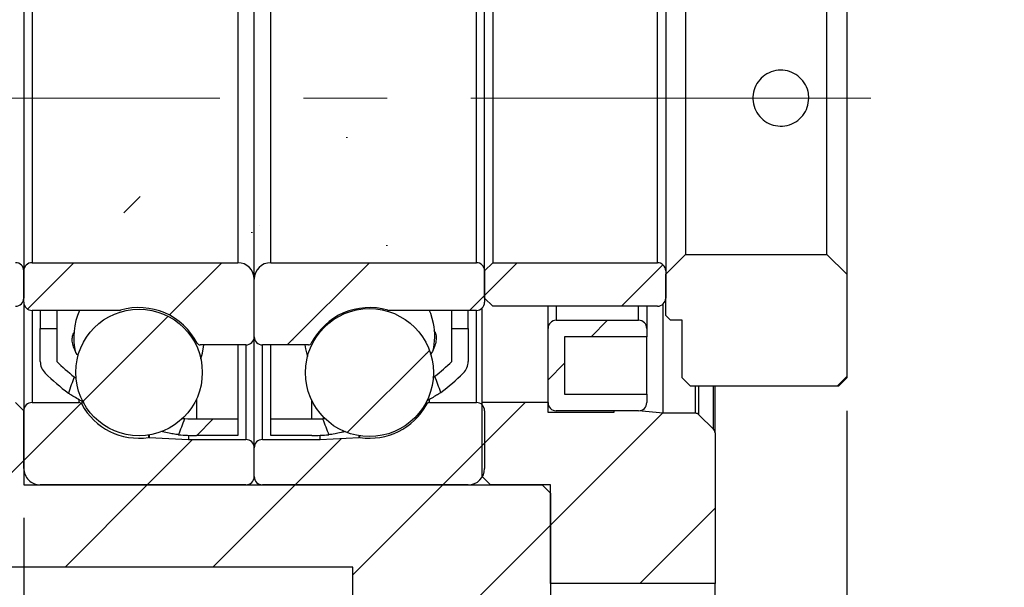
# Model space of a CAD drawing. Header units: millimetres. Extents: x 54 to 682, y 90 to 391.
# Tile 3 of 11: x 109 to 169, y 146 to 181. Entities that reach past the tile are written whole.
import ezdxf

# ---------------------------------------------------------------- set-up
doc = ezdxf.new("R2010")
doc.units = ezdxf.units.MM
doc.header["$LTSCALE"] = 2
doc.linetypes.add('CENTERX2', pattern=[20.319999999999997, 12.7, -2.54, 2.54, -2.54])
doc.layers.add('FORMAT', color=7, linetype='Continuous')
doc.styles.add('SLDTEXTSTYLE0', font='GOTHIC.TTF', dxfattribs={"width": 0.913})
doc.dimstyles.new('SLDDIMSTYLE1', dxfattribs={"dimtxt": 7, "dimasz": 5, "dimexe": 0, "dimexo": 0.0625, "dimgap": 1.75, "dimtad": 1, "dimrnd": 1e-09, "dimzin": 12, "dimdsep": 46, "dimtxsty": 'SLDTEXTSTYLE0', "dimsah": 1, "dimcen": 0.09, "dimadec": 0, "dimazin": 3, "dimtfac": 1, "dimtofl": 0, "dimtmove": 0, "dimatfit": 3, "dimfxl": 0, "dimfrac": 2, "dimtolj": 1, "dimtzin": 12, "dimarcsym": 0})
doc.dimstyles.new('SLDDIMSTYLE2', dxfattribs={"dimtxt": 7, "dimasz": 5, "dimexe": 0, "dimexo": 0.0625, "dimgap": 1.75, "dimtad": 1, "dimrnd": 1e-09, "dimzin": 12, "dimdsep": 46, "dimtxsty": 'SLDTEXTSTYLE0', "dimsah": 1, "dimcen": 0.09, "dimadec": 0, "dimazin": 3, "dimtfac": 1, "dimtmove": 0, "dimatfit": 0, "dimfxl": 0, "dimfrac": 2, "dimtolj": 1, "dimtzin": 12, "dimarcsym": 0})
pattern_1 = [(45, (0, 0), (-4.490128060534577, 4.490128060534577), [])]

# ---------------------------------------------------------------- blocks, each defined once
blk = doc.blocks.new('_D_7')
at = {"layer": 'FORMAT', "color": 7}
for p, q in [((157.03289485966, 210.968224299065), (181.0428948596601, 210.968224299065)), ((179.0428948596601, 210.968224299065), (179.0428948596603, 140.968224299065)), ((157.0328948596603, 140.9682242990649), (181.0428948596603, 140.968224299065))]:
    blk.add_line(p, q, dxfattribs=at)
for points in [[(179.0428948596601, 210.968224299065), (178.5428948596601, 205.968224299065), (179.5428948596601, 205.968224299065)], [(179.0428948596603, 140.968224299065), (179.5428948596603, 145.968224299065), (178.5428948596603, 145.968224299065)]]:
    blk.add_solid(points, dxfattribs=at)
at = {"layer": 'FORMAT', "color": 7, "char_height": 7, "attachment_point": 1, "rotation": 90.00000000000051, "style": 'SLDTEXTSTYLE0'}
for s, insert in [('70', (169.9945442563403, 187.2997150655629)), ('%%c', (170.1014886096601, 176.7428384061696)), ('PCD', (169.9945442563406, 156.6956170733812))]:
    blk.add_mtext(s, dxfattribs=dict(at, insert=insert))
blk = doc.blocks.new('_D_8')
at = {"layer": 'FORMAT', "color": 7}
for p, q in [((152.5428948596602, 218.468224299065), (198.5464118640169, 218.4682242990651)), ((196.5464118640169, 218.4682242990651), (196.5464118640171, 133.468224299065)), ((152.54289485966, 133.4682242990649), (198.5464118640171, 133.468224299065))]:
    blk.add_line(p, q, dxfattribs=at)
for points in [[(196.5464118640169, 218.4682242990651), (196.0464118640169, 213.4682242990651), (197.0464118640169, 213.4682242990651)], [(196.5464118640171, 133.468224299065), (197.0464118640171, 138.468224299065), (196.0464118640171, 138.468224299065)]]:
    blk.add_solid(points, dxfattribs=at)
at = {"layer": 'FORMAT', "color": 7, "char_height": 7, "attachment_point": 1, "rotation": 90.00000000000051, "style": 'SLDTEXTSTYLE0'}
for s, insert in [('85', (187.4980612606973, 177.276101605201)), ('%%c', (187.605005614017, 166.7192268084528))]:
    blk.add_mtext(s, dxfattribs=dict(at, insert=insert))
blk = doc.blocks.new('_D_11')
at = {"layer": 'FORMAT', "color": 7}
for p, q in [((109.04289485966, 150.4682242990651), (109.0428948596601, 115.1605092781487)), ((99.04289485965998, 145.9682242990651), (99.04289485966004, 115.1605092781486)), ((99.04289485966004, 117.1605092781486), (81.60167405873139, 117.1605092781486)), ((109.0428948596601, 117.1605092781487), (99.04289485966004, 117.1605092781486)), ((109.0428948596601, 117.1605092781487), (120.0428948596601, 117.1605092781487))]:
    blk.add_line(p, q, dxfattribs=at)
for points in [[(99.04289485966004, 117.1605092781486), (94.04289485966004, 117.6605092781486), (94.04289485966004, 116.6605092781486)], [(109.0428948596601, 117.1605092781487), (114.0428948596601, 116.6605092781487), (114.0428948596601, 117.6605092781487)]]:
    blk.add_solid(points, dxfattribs=at)
at = {"layer": 'FORMAT', "color": 7, "insert": (81.60167405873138, 126.1019151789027), "char_height": 7, "attachment_point": 1, "style": 'SLDTEXTSTYLE0'}
blk.add_mtext('10', dxfattribs=at)
blk = doc.blocks.new('_D_12')
at = {"layer": 'FORMAT', "color": 7}
for p, q in [((159.04289485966, 156.9682242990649), (159.0428948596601, 115.1605092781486)), ((109.04289485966, 150.4682242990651), (109.04289485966, 115.1605092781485)), ((159.0428948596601, 117.1605092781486), (109.04289485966, 117.1605092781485))]:
    blk.add_line(p, q, dxfattribs=at)
for points in [[(109.04289485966, 117.1605092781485), (114.04289485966, 116.6605092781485), (114.04289485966, 117.6605092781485)], [(159.0428948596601, 117.1605092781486), (154.0428948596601, 117.6605092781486), (154.0428948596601, 116.6605092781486)]]:
    blk.add_solid(points, dxfattribs=at)
at = {"layer": 'FORMAT', "color": 7, "insert": (130.809805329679, 126.1019151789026), "char_height": 7, "attachment_point": 1, "style": 'SLDTEXTSTYLE0'}
blk.add_mtext('50', dxfattribs=at)

msp = doc.modelspace()

# ---------------------------------------------------------------- hatches: boundary and pattern name
at = {"linetype": 'Continuous', "lineweight": 18}
h = msp.add_hatch(dxfattribs=at)
h.set_pattern_fill('ANSI31', scale=2, style=0)
h.set_pattern_definition(pattern_1)
edge = h.paths.add_edge_path(flags=0)
edge.add_arc((119.5428948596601, 168.5396528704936), 13.07142857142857, 225.2397298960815, 233.4215440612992)
edge.add_ellipse((122.2867690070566, 175.9682242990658), major_axis=(-23.93749489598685, -63.91348832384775), ratio=0.05494579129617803, start_angle=286.54180572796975, end_angle=287.4633066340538, ccw=False)
edge.add_arc((119.5428948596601, 168.5396528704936), 12.07142857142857, 225.2397298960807, 231.963817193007, ccw=False)
edge.add_line((111.04289485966, 159.9682242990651), (111.04289485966, 161.9682242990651))
edge.add_line((111.04289485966, 161.9682242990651), (110.04289485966, 161.9682242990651))
edge.add_line((110.04289485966, 161.9682242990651), (110.04289485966, 159.9682242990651))
edge.add_arc((111.04289485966, 159.9682242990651), 1.000000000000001, 180, 225.2397298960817)
h = msp.add_hatch(dxfattribs=at)
h.set_pattern_fill('ANSI31', scale=2, style=0)
h.set_pattern_definition(pattern_1)
edge = h.paths.add_edge_path(flags=0)
edge.add_arc((126.54289485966, 168.5396528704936), 13.07142857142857, 306.8372569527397, 314.7602701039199)
edge.add_arc((135.04289485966, 159.968224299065), 1.000000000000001, 314.7602701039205, 360.0000000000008)
edge.add_line((136.04289485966, 159.968224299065), (136.04289485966, 161.968224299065))
edge.add_line((136.04289485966, 161.968224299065), (135.04289485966, 161.968224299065))
edge.add_line((135.04289485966, 161.968224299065), (135.04289485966, 159.968224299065))
edge.add_arc((126.54289485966, 168.5396528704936), 12.07142857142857, 308.2883583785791, 314.760270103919, ccw=False)
edge.add_ellipse((123.7990207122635, 175.9682242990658), major_axis=(29.55585898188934, -78.96156305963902), ratio=0.04447776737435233, start_angle=75.95294326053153, end_angle=76.68685656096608, ccw=False)
h = msp.add_hatch(dxfattribs=at)
h.set_pattern_fill('ANSI31', scale=2, style=0)
h.set_pattern_definition(pattern_1)
edge = h.paths.add_edge_path(flags=0)
edge.add_line((122.04289485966, 156.468224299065), (119.54289485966, 156.468224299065))
edge.add_arc((119.5428948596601, 168.5396528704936), 12.07142857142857, 266.6124412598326, 269.9999999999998, ccw=False)
edge.add_ellipse((122.2867690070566, 175.9682242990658), major_axis=(-23.93749489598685, -63.91348832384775), ratio=0.05494579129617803, start_angle=72.51862058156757, end_angle=73.43847339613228, ccw=False)
edge.add_arc((119.5428948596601, 168.5396528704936), 13.07142857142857, 265.1847089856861, 270.0000000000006)
edge.add_line((119.54289485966, 155.468224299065), (122.04289485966, 155.468224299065))
edge.add_line((122.04289485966, 155.468224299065), (122.04289485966, 156.468224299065))
h = msp.add_hatch(dxfattribs=at)
h.set_pattern_fill('ANSI31', scale=2, style=0)
h.set_pattern_definition(pattern_1)
edge = h.paths.add_edge_path(flags=0)
edge.add_line((126.54289485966, 156.468224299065), (124.04289485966, 156.468224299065))
edge.add_line((124.04289485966, 156.468224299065), (124.04289485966, 155.468224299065))
edge.add_line((124.04289485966, 155.468224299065), (126.54289485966, 155.468224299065))
edge.add_arc((126.54289485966, 168.5396528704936), 13.07142857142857, 270.0000000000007, 274.5198402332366)
edge.add_ellipse((123.7990207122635, 175.9682242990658), major_axis=(29.55585898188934, -78.96156305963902), ratio=0.04447776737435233, start_angle=283.32841536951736, end_angle=284.0610518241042, ccw=False)
edge.add_arc((126.54289485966, 168.5396528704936), 12.07142857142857, 269.9999999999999, 273.097446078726, ccw=False)
h = msp.add_hatch(dxfattribs=at)
h.set_pattern_fill('ANSI32', scale=2, style=0)
h.set_pattern_definition([(45, (0, 0), (-13.47038418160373, 13.47038418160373), []), (45, (8.98026, 0), (-13.47038418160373, 13.47038418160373), [])])
h.paths.add_polyline_path([(148.04289485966, 165.268224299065), (148.04289485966, 162.768224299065), (148.34289485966, 162.468224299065), (149.04289485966, 162.468224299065), (149.04289485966, 158.968224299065), (149.54289485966, 158.468224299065), (158.54289485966, 158.4682242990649), (159.04289485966, 158.968224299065), (159.04289485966, 165.268224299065), (157.84289485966, 166.4682242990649), (149.24289485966, 166.468224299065)], flags=0)
h = msp.add_hatch(dxfattribs=at)
h.set_pattern_fill('ANSI31', scale=2, style=0)
h.set_pattern_definition(pattern_1)
edge = h.paths.add_edge_path(flags=0)
edge.add_line((108.54289485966, 165.9682242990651), (98.54289485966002, 165.9682242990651))
edge.add_line((98.54289485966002, 165.9682242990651), (98.04289485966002, 165.4682242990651))
edge.add_line((98.04289485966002, 165.4682242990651), (98.04289485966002, 163.8182242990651))
edge.add_line((98.04289485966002, 163.8182242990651), (98.54289485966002, 163.3182242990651))
edge.add_line((98.54289485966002, 163.3182242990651), (108.54289485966, 163.3182242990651))
edge.add_arc((108.54289485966, 163.8182242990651), 0.5, 270.0000000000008, 360.0000000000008)
edge.add_line((109.04289485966, 163.8182242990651), (109.04289485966, 165.4682242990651))
edge.add_arc((108.54289485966, 165.4682242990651), 0.5, 0, 89.99999999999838)
h = msp.add_hatch(dxfattribs=at)
h.set_pattern_fill('ANSI31', scale=2, style=0)
h.set_pattern_definition(pattern_1)
edge = h.paths.add_edge_path(flags=0)
edge.add_arc((109.54289485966, 165.4682242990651), 0.5, 89.99999999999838, 180)
edge.add_line((109.04289485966, 165.4682242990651), (109.04289485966, 163.5682242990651))
edge.add_arc((109.54289485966, 163.5682242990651), 0.5000000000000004, 180, 270.0000000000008)
edge.add_line((109.54289485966, 163.0682242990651), (114.868809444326, 163.0682242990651))
edge.add_arc((114.868809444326, 163.2682242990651), 0.1999999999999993, 270.0000000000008, 286.3580903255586)
edge.add_arc((116.04289485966, 159.2682242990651), 3.96875, 27.114624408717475, 106.3580903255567, ccw=False)
edge.add_arc((119.7534846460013, 161.1682242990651), 0.2000000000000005, 207.1146244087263, 270.0000000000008)
edge.add_line((119.7534846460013, 160.9682242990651), (122.54289485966, 160.968224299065))
edge.add_arc((122.54289485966, 161.468224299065), 0.5000000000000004, 270.0000000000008, 360.0000000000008)
edge.add_line((123.04289485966, 161.468224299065), (123.04289485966, 164.968224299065))
edge.add_arc((122.04289485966, 164.968224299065), 0.9999999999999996, 0, 90)
edge.add_line((122.04289485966, 165.968224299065), (109.54289485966, 165.9682242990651))
h = msp.add_hatch(dxfattribs=at)
h.set_pattern_fill('ANSI31', scale=2, style=0)
h.set_pattern_definition(pattern_1)
edge = h.paths.add_edge_path(flags=0)
edge.add_arc((136.54289485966, 165.468224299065), 0.5, 0, 90)
edge.add_line((136.54289485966, 165.968224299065), (124.04289485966, 165.968224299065))
edge.add_arc((124.04289485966, 164.968224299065), 0.9999999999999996, 90, 180.0000000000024)
edge.add_line((123.04289485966, 164.968224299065), (123.04289485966, 161.468224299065))
edge.add_arc((123.54289485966, 161.468224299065), 0.5000000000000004, 180, 270.0000000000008)
edge.add_line((123.54289485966, 160.968224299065), (126.3323050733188, 160.968224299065))
edge.add_arc((126.3323050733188, 161.168224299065), 0.2000000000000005, 270.0000000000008, 332.8853755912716)
edge.add_arc((130.04289485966, 159.268224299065), 3.96875, 73.64190967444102, 152.8853755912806, ccw=False)
edge.add_arc((131.216980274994, 163.268224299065), 0.1999999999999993, 253.6419096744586, 270.0000000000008)
edge.add_line((131.216980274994, 163.068224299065), (136.54289485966, 163.068224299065))
edge.add_arc((136.54289485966, 163.568224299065), 0.5000000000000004, 270.0000000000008, 359.9999999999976)
edge.add_line((137.04289485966, 163.568224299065), (137.04289485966, 165.468224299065))
h = msp.add_hatch(dxfattribs=at)
h.set_pattern_fill('ANSI31', scale=2, style=0)
h.set_pattern_definition(pattern_1)
edge = h.paths.add_edge_path(flags=0)
edge.add_line((147.54289485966, 165.968224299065), (137.54289485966, 165.968224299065))
edge.add_line((137.54289485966, 165.968224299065), (137.04289485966, 165.468224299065))
edge.add_line((137.04289485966, 165.468224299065), (137.04289485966, 163.818224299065))
edge.add_line((137.04289485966, 163.818224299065), (137.54289485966, 163.318224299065))
edge.add_line((137.54289485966, 163.318224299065), (147.54289485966, 163.318224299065))
edge.add_arc((147.54289485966, 163.818224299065), 0.5, 270.0000000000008, 360.0000000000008)
edge.add_line((148.04289485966, 163.818224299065), (148.04289485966, 165.468224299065))
edge.add_arc((147.54289485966, 165.468224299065), 0.5, 0, 90)
h = msp.add_hatch(dxfattribs=at)
h.set_pattern_fill('ANSI31', scale=2, style=0)
h.set_pattern_definition(pattern_1)
edge = h.paths.add_edge_path(flags=0)
edge.add_arc((116.04289485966, 159.2969820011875), 3.845945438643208, 0, 360)
h = msp.add_hatch(dxfattribs=at)
h.set_pattern_fill('ANSI31', scale=2, style=0)
h.set_pattern_definition(pattern_1)
edge = h.paths.add_edge_path(flags=0)
edge.add_arc((130.04289485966, 159.2870626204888), 3.888718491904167, 0, 360)
h = msp.add_hatch(dxfattribs=at)
h.set_pattern_fill('ANSI31', scale=2, style=0)
h.set_pattern_definition(pattern_1)
edge = h.paths.add_edge_path(flags=0)
edge.add_line((141.89289485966, 161.468224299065), (146.89289485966, 161.468224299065))
edge.add_line((146.89289485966, 161.468224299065), (146.89289485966, 161.968224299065))
edge.add_arc((146.39289485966, 161.968224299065), 0.5, 0, 90)
edge.add_line((146.39289485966, 162.468224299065), (141.39289485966, 162.468224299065))
edge.add_arc((141.39289485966, 161.968224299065), 0.5, 90, 180)
edge.add_line((140.89289485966, 161.968224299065), (140.89289485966, 157.468224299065))
edge.add_arc((141.39289485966, 157.468224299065), 0.5, 180, 270.0000000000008)
edge.add_line((141.39289485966, 156.968224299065), (146.39289485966, 156.968224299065))
edge.add_arc((146.39289485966, 157.468224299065), 0.5, 270.0000000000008, 360.0000000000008)
edge.add_line((146.89289485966, 157.468224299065), (146.89289485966, 157.968224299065))
edge.add_line((146.89289485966, 157.968224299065), (141.89289485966, 157.968224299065))
edge.add_line((141.89289485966, 157.968224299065), (141.89289485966, 161.468224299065))
h = msp.add_hatch(dxfattribs=at)
h.set_pattern_fill('ANSI31', scale=2, style=0)
h.set_pattern_definition(pattern_1)
h.paths.add_polyline_path([(106.04289485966, 157.4682242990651), (106.04289485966, 156.9682242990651), (99.54289485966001, 156.9682242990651), (99.04289485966, 156.4682242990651), (99.04289485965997, 147.9682242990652), (99.54289485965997, 147.4682242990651), (129.04289485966, 147.468224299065), (129.04289485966, 144.768224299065), (129.54289485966, 144.268224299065), (140.54289485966, 144.268224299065), (141.04289485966, 144.768224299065), (141.04289485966, 151.968224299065), (140.54289485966, 152.468224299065), (109.04289485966, 152.4682242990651), (109.04289485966, 156.9682242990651), (108.54289485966, 157.4682242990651)], flags=0)
h = msp.add_hatch(dxfattribs=at)
h.set_pattern_fill('ANSI31', scale=2, style=0)
h.set_pattern_definition(pattern_1)
edge = h.paths.add_edge_path(flags=0)
edge.add_arc((122.54289485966, 152.968224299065), 0.4999999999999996, 270.0000000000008, 360.0000000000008)
edge.add_line((123.04289485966, 152.968224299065), (123.04289485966, 154.718224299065))
edge.add_arc((122.54289485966, 154.718224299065), 0.5000000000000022, 0, 89.99999999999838)
edge.add_line((122.54289485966, 155.218224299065), (119.04289485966, 155.218224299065))
edge.add_line((119.04289485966, 155.218224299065), (116.6576458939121, 155.3432299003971))
edge.add_arc((116.6471787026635, 155.1435039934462), 0.1999999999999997, 86.9999999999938, 98.33471066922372)
edge.add_arc((116.04289485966, 159.2682242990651), 3.96875, 208.6697362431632, 278.33471066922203, ccw=False)
edge.add_arc((112.3852348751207, 157.2682242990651), 0.1999999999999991, 28.66973624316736, 90)
edge.add_line((112.3852348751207, 157.4682242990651), (109.54289485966, 157.4682242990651))
edge.add_arc((109.54289485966, 156.9682242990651), 0.500000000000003, 90, 180)
edge.add_line((109.04289485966, 156.9682242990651), (109.04289485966, 153.4682242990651))
edge.add_arc((110.04289485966, 153.4682242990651), 1, 179.9999999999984, 270)
edge.add_line((110.04289485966, 152.4682242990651), (122.54289485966, 152.468224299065))
h = msp.add_hatch(dxfattribs=at)
h.set_pattern_fill('ANSI31', scale=2, style=0)
h.set_pattern_definition(pattern_1)
edge = h.paths.add_edge_path(flags=0)
edge.add_arc((123.54289485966, 152.968224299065), 0.4999999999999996, 180, 269.9999999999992)
edge.add_line((123.54289485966, 152.468224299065), (136.04289485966, 152.468224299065))
edge.add_arc((136.04289485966, 153.468224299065), 1, 270.0000000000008, 360.0000000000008)
edge.add_line((137.04289485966, 153.468224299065), (137.04289485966, 156.968224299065))
edge.add_arc((136.54289485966, 156.968224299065), 0.500000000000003, 0, 90)
edge.add_line((136.54289485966, 157.468224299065), (133.7005548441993, 157.468224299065))
edge.add_arc((133.7005548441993, 157.268224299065), 0.1999999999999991, 90, 151.3302637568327)
edge.add_arc((130.04289485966, 159.268224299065), 3.96875, 261.66528933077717, 331.3302637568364, ccw=False)
edge.add_arc((129.4386110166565, 155.1435039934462), 0.1999999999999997, 81.66528933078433, 93.00000000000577)
edge.add_line((129.4281438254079, 155.3432299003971), (127.0428948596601, 155.218224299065))
edge.add_line((127.0428948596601, 155.218224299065), (123.54289485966, 155.218224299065))
edge.add_arc((123.54289485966, 154.718224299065), 0.5000000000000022, 90, 180)
edge.add_line((123.04289485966, 154.718224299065), (123.04289485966, 152.968224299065))
h = msp.add_hatch(dxfattribs=at)
h.set_pattern_fill('ANSI31', scale=2, style=0)
h.set_pattern_definition(pattern_1)
edge = h.paths.add_edge_path(flags=0)
edge.add_line((137.39289485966, 152.468224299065), (141.04289485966, 152.468224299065))
edge.add_line((141.04289485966, 152.468224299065), (141.04289485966, 146.468224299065))
edge.add_line((141.04289485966, 146.468224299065), (151.04289485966, 146.468224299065))
edge.add_line((151.04289485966, 146.468224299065), (151.04289485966, 155.628224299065))
edge.add_arc((150.74289485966, 155.628224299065), 0.2999999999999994, 0, 44.99999999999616)
edge.add_line((150.955026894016, 155.8403563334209), (150.065026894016, 156.730356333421))
edge.add_arc((149.85289485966, 156.518224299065), 0.3000000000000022, 45, 90)
edge.add_line((149.85289485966, 156.818224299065), (147.89289485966, 156.818224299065))
edge.add_line((147.89289485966, 156.818224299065), (146.39289485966, 156.968224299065))
edge.add_line((146.39289485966, 156.968224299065), (144.89289485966, 156.968224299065))
edge.add_line((144.89289485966, 156.968224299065), (144.89289485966, 156.868224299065))
edge.add_line((144.89289485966, 156.868224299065), (140.89289485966, 156.868224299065))
edge.add_line((140.89289485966, 156.868224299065), (140.89289485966, 157.468224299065))
edge.add_line((140.89289485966, 157.468224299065), (136.89289485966, 157.468224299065))
edge.add_line((136.89289485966, 157.468224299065), (136.89289485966, 152.968224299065))
edge.add_line((136.89289485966, 152.968224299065), (137.39289485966, 152.468224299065))

# ---------------------------------------------------------------- linework, layer by layer
at = {"color": 7, "linetype": 'Continuous', "lineweight": 25}
for p, q in [((123.0428948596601, 164.968224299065), (123.0428948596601, 186.968224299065)), ((159.04289485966, 186.668224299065), (159.04289485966, 165.268224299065)), ((109.0428948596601, 186.468224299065), (109.0428948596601, 165.468224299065)), ((137.04289485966, 165.468224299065), (137.04289485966, 186.468224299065)), ((148.04289485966, 186.468224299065), (148.04289485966, 165.468224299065)), ((109.5428948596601, 185.968224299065), (109.5428948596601, 165.968224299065)), ((122.0428948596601, 185.968224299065), (122.0428948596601, 165.968224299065)), ((124.0428948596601, 165.968224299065), (124.0428948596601, 185.968224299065)), ((136.54289485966, 165.968224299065), (136.54289485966, 185.968224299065)), ((137.54289485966, 185.968224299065), (137.54289485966, 165.968224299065)), ((147.54289485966, 165.968224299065), (147.54289485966, 185.968224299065)), ((149.2428948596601, 185.468224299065), (149.2428948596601, 166.468224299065)), ((157.84289485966, 166.468224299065), (157.84289485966, 185.468224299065)), ((149.2428948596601, 166.468224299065), (148.04289485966, 165.268224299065)), ((149.2428948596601, 166.468224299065), (157.84289485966, 166.468224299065)), ((159.04289485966, 165.268224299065), (157.84289485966, 166.468224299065)), ((109.5428948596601, 165.968224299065), (122.0428948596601, 165.968224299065)), ((124.0428948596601, 165.968224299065), (136.54289485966, 165.968224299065)), ((137.54289485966, 165.968224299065), (137.04289485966, 165.468224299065)), ((137.54289485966, 165.968224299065), (147.54289485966, 165.968224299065)), ((109.0428948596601, 165.468224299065), (109.0428948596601, 163.818224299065)), ((109.0428948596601, 163.568224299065), (109.0428948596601, 165.468224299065)), ((137.04289485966, 163.818224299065), (137.04289485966, 165.468224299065)), ((137.04289485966, 165.468224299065), (137.04289485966, 163.568224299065)), ((148.04289485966, 165.468224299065), (148.04289485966, 163.818224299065)), ((148.04289485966, 162.768224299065), (148.04289485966, 165.268224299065)), ((159.04289485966, 165.268224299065), (159.04289485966, 158.968224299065)), ((123.0428948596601, 161.468224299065), (123.0428948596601, 164.968224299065)), ((109.0428948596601, 163.568224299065), (109.0428948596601, 156.968224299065)), ((137.04289485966, 163.818224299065), (137.54289485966, 163.318224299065)), ((147.89289485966, 156.818224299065), (147.89289485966, 163.4611528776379)), ((114.868809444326, 163.068224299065), (109.5428948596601, 163.068224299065)), ((110.0428948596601, 163.068224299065), (110.0428948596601, 161.968224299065)), ((111.0428948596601, 163.068224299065), (111.0428948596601, 161.968224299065)), ((136.54289485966, 163.068224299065), (131.216980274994, 163.068224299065)), ((135.04289485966, 161.968224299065), (135.04289485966, 163.068224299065)), ((136.04289485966, 161.968224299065), (136.04289485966, 163.068224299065)), ((136.89289485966, 157.468224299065), (136.89289485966, 163.2111528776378)), ((147.54289485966, 163.318224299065), (137.54289485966, 163.318224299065)), ((140.89289485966, 161.968224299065), (140.89289485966, 163.318224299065)), ((146.89289485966, 163.318224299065), (146.89289485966, 161.968224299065)), ((148.04289485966, 162.768224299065), (148.34289485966, 162.468224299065)), ((141.39289485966, 162.468224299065), (146.39289485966, 162.468224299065)), ((149.04289485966, 162.468224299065), (148.34289485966, 162.468224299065)), ((149.04289485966, 158.968224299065), (149.04289485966, 162.468224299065)), ((110.0428948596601, 161.968224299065), (111.0428948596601, 161.968224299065)), ((110.0428948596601, 159.968224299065), (110.0428948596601, 161.968224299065)), ((111.0428948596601, 161.968224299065), (111.0428948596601, 159.968224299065)), ((135.04289485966, 161.968224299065), (136.04289485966, 161.968224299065)), ((135.04289485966, 159.968224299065), (135.04289485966, 161.968224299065)), ((136.04289485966, 161.968224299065), (136.04289485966, 159.968224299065)), ((140.89289485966, 157.468224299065), (140.89289485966, 161.968224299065)), ((146.89289485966, 161.968224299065), (146.89289485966, 161.468224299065)), ((122.5428948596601, 160.968224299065), (119.7534846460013, 160.968224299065)), ((122.0428948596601, 160.968224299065), (122.0428948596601, 156.468224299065)), ((123.04289485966, 154.718224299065), (123.0428948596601, 161.468224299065)), ((126.3323050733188, 160.968224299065), (123.5428948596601, 160.968224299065)), ((124.0428948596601, 156.468224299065), (124.0428948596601, 160.968224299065)), ((146.89289485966, 161.468224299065), (141.89289485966, 161.468224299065)), ((141.89289485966, 161.468224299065), (141.89289485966, 157.968224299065)), ((146.89289485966, 157.968224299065), (146.8928948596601, 161.468224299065)), ((112.1049756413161, 159.0319325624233), (112.2245900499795, 158.9473009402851)), ((133.8954469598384, 158.9768975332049), (134.0225881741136, 159.0647610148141)), ((149.04289485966, 158.968224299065), (149.54289485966, 158.468224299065)), ((158.54289485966, 158.468224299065), (159.04289485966, 158.968224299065)), ((141.89289485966, 157.968224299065), (146.89289485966, 157.968224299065)), ((146.89289485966, 157.968224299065), (146.89289485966, 157.468224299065)), ((158.54289485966, 158.468224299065), (149.54289485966, 158.468224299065)), ((151.04289485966, 155.628224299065), (151.04289485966, 158.468224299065)), ((109.04289485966, 156.968224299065), (108.54289485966, 157.468224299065)), ((109.5428948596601, 157.468224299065), (112.3852348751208, 157.468224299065)), ((133.7005548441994, 157.468224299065), (136.54289485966, 157.468224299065)), ((140.89289485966, 157.468224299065), (136.89289485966, 157.468224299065)), ((136.89289485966, 152.968224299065), (136.89289485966, 157.468224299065)), ((140.8928948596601, 156.868224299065), (140.89289485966, 157.468224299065)), ((109.0428948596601, 153.468224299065), (109.0428948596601, 156.968224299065)), ((109.04289485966, 156.968224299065), (109.04289485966, 152.468224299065)), ((137.04289485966, 156.968224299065), (137.04289485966, 153.468224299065)), ((144.89289485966, 156.868224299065), (140.8928948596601, 156.868224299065)), ((146.39289485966, 156.968224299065), (141.39289485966, 156.968224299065)), ((146.39289485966, 156.968224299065), (144.8928948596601, 156.968224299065)), ((144.8928948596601, 156.968224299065), (144.89289485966, 156.868224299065)), ((147.89289485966, 156.818224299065), (146.39289485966, 156.968224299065)), ((149.85289485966, 156.818224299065), (147.89289485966, 156.818224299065)), ((119.5428948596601, 156.468224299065), (122.0428948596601, 156.468224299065)), ((122.0428948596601, 156.468224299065), (122.0428948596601, 155.468224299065)), ((124.0428948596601, 156.468224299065), (126.5428948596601, 156.468224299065)), ((124.0428948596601, 155.468224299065), (124.0428948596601, 156.468224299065)), ((150.955026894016, 155.840356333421), (150.065026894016, 156.730356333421)), ((151.04289485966, 155.628224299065), (151.04289485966, 146.468224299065)), ((116.6576458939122, 155.343229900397), (119.04289485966, 155.218224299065)), ((119.0428948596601, 155.477790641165), (119.04289485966, 155.218224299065)), ((119.04289485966, 155.218224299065), (122.5428948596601, 155.218224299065)), ((122.0428948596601, 155.468224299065), (119.5428948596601, 155.468224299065)), ((123.54289485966, 155.218224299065), (127.0428948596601, 155.218224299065)), ((126.5428948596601, 155.468224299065), (124.0428948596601, 155.468224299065)), ((127.0428948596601, 155.218224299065), (127.0428948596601, 155.477790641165)), ((127.0428948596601, 155.218224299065), (129.4281438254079, 155.343229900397)), ((123.04289485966, 152.968224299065), (123.04289485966, 154.718224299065)), ((136.89289485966, 152.968224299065), (137.39289485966, 152.468224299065)), ((109.04289485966, 152.468224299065), (140.54289485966, 152.468224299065)), ((122.5428948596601, 152.468224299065), (110.0428948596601, 152.468224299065)), ((136.04289485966, 152.468224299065), (123.54289485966, 152.468224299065)), ((141.04289485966, 152.468224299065), (137.39289485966, 152.468224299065)), ((141.04289485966, 151.968224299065), (140.54289485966, 152.468224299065)), ((141.04289485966, 146.468224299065), (141.04289485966, 152.468224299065)), ((141.04289485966, 151.968224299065), (141.04289485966, 144.768224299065)), ((129.04289485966, 147.468224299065), (99.54289485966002, 147.468224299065)), ((129.04289485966, 144.768224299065), (129.04289485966, 147.468224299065)), ((151.04289485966, 146.468224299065), (141.04289485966, 146.468224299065)), ((151.04289485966, 135.468224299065), (151.04289485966, 146.468224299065))]:
    msp.add_line(p, q, dxfattribs=at)
at = {"color": 8, "linetype": 'Continuous', "lineweight": 25}
for p, q in [((109.5428948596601, 163.068224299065), (109.5428948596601, 157.468224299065)), ((136.54289485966, 157.468224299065), (136.54289485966, 163.068224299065)), ((141.39289485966, 163.318224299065), (141.39289485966, 162.468224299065)), ((146.39289485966, 162.468224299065), (146.39289485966, 163.318224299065)), ((122.5428948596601, 160.968224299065), (122.5428948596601, 155.218224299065)), ((123.54289485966, 155.218224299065), (123.54289485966, 160.968224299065)), ((149.85289485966, 156.818224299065), (149.85289485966, 158.468224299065)), ((150.065026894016, 156.730356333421), (150.065026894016, 158.468224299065)), ((150.955026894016, 155.840356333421), (150.955026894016, 158.468224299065)), ((112.3852348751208, 157.6219383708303), (112.3852348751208, 157.468224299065)), ((112.560714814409, 157.5279215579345), (112.560714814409, 157.364176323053)), ((119.5428948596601, 157.7028376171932), (119.5428948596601, 156.468224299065)), ((126.5428948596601, 156.468224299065), (126.5428948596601, 157.5923262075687)), ((133.5250749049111, 157.364176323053), (133.5250749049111, 157.5560069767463)), ((133.7005548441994, 157.468224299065), (133.7005548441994, 157.6647574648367)), ((116.6181875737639, 155.4943073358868), (116.6181875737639, 155.3413916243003)), ((116.6576458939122, 155.5004865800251), (116.6576458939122, 155.343229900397)), ((129.4281438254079, 155.343229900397), (129.4281438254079, 155.4472432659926)), ((129.4676021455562, 155.3413916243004), (129.4676021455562, 155.4411336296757))]:
    msp.add_line(p, q, dxfattribs=at)
at = {"color": 7, "linetype": 'Continuous', "lineweight": 25, "flags": 128}
for points in [[(133.9353796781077, 162.2807099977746), (133.7663297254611, 162.8800958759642), (133.7005548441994, 163.0467034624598)], [(119.797820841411, 160.1287434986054), (119.8978912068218, 160.4704660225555), (119.9865468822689, 160.968224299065)], [(126.1108049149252, 160.968224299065), (126.1504100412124, 160.732112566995), (126.27658292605, 160.2550636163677)]]:
    msp.add_lwpolyline(points, dxfattribs=at)
at = {"color": 7, "linetype": 'Continuous', "lineweight": 25}
for centre, radius in [((116.0428948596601, 159.2969820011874), 3.845945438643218), ((130.0428948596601, 159.2870626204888), 3.888718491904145)]:
    msp.add_circle(centre, radius, dxfattribs=at)
for centre, radius, start, end in [((108.5428948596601, 165.468224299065), 0.5, 1.017777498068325e-13, 90), ((109.5428948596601, 165.468224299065), 0.5, 90, 179.999999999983), ((122.0428948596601, 164.968224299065), 1, 2.544443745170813e-13, 90), ((124.0428948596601, 164.968224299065), 1, 90, 179.9999999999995), ((136.54289485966, 165.468224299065), 0.5, 3.663998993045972e-12, 90), ((147.54289485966, 165.468224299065), 0.5, 0, 90), ((108.5428948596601, 163.818224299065), 0.5, 270.0000000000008, 5.088887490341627e-13), ((109.5428948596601, 163.568224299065), 0.5, 179.9999999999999, 270.0000000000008), ((136.54289485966, 163.568224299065), 0.5, 270.0000000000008, 5.088887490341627e-13), ((147.54289485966, 163.818224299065), 0.5, 270.0000000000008, 4.071109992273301e-13), ((116.0428948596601, 161.4138533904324), 3.968750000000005, 155.3641662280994, 193.4009510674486), ((114.868809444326, 163.268224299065), 0.2000000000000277, 270.0000000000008, 286.3580903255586), ((116.0428948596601, 159.268224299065), 3.968750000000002, 27.11462440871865, 106.3580903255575), ((130.0428948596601, 159.268224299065), 3.96875000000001, 73.64190967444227, 152.8853755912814), ((131.216980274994, 163.268224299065), 0.2000000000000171, 253.6419096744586, 270.0000000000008), ((130.0428948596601, 161.5064112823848), 3.968749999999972, 346.6562979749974, 11.25050046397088), ((141.39289485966, 161.968224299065), 0.5, 90, 179.9999999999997), ((146.39289485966, 161.968224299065), 0.5, 0, 90), ((119.7534846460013, 161.168224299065), 0.2000000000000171, 207.1146244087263, 270.0000000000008), ((122.5428948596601, 161.468224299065), 0.5, 270.0000000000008, 8.854664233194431e-12), ((123.5428948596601, 161.468224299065), 0.5, 179.9999999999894, 270.0000000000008), ((126.3323050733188, 161.168224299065), 0.2000000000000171, 270.0000000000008, 332.8853755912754), ((111.0428948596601, 159.968224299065), 1, 179.9999999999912, 225.2397298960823), ((119.5428948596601, 168.5396528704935), 12.07142857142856, 225.2397298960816, 231.9638171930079), ((126.5428948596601, 168.5396528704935), 12.07142857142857, 308.2883583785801, 314.76027010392), ((135.04289485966, 159.968224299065), 1.000000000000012, 314.7602701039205, 1.526666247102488e-13), ((119.5428948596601, 168.5396528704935), 13.07142857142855, 225.2397298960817, 233.4215440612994), ((126.5428948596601, 168.5396528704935), 13.07142857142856, 306.8372569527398, 314.76027010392), ((109.5428948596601, 156.968224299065), 0.5, 90, 179.9999999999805), ((112.3852348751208, 157.268224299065), 0.2000000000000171, 28.66973624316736, 90), ((116.0428948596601, 159.268224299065), 3.968750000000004, 208.669736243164, 278.334710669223), ((130.0428948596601, 159.268224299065), 3.968749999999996, 261.6652893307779, 331.3302637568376), ((133.7005548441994, 157.268224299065), 0.2000000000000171, 90, 151.3302637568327), ((136.54289485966, 156.968224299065), 0.5, 1.628443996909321e-12, 90), ((141.39289485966, 157.468224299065), 0.5, 179.9999999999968, 270.0000000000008), ((146.39289485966, 157.468224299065), 0.5, 270.0000000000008, 4.071109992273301e-13), ((149.85289485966, 156.518224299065), 0.3000000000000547, 45.00000000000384, 90), ((119.5428948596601, 168.5396528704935), 12.07142857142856, 266.6124412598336, 270.0000000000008), ((126.5428948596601, 168.5396528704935), 12.07142857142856, 270.0000000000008, 273.0974460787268), ((150.74289485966, 155.628224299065), 0.3000000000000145, 5.470389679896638e-12, 45.00000000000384), ((116.6471787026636, 155.1435039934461), 0.1999999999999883, 86.99999999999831, 98.33471066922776), ((119.5428948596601, 168.5396528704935), 13.07142857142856, 265.1847089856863, 270.0000000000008), ((122.5428948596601, 154.718224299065), 0.5, 7.124442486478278e-13, 90), ((123.5428948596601, 154.718224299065), 0.5000000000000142, 90.00000000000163, 180), ((126.5428948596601, 168.5396528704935), 13.0714285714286, 270.0000000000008, 274.5198402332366), ((129.4386110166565, 155.1435039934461), 0.199999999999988, 81.66528933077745, 92.99999999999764), ((110.0428948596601, 153.468224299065), 1, 180, 270.0000000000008), ((136.04289485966, 153.468224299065), 1, 270.0000000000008, 7.633331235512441e-13), ((122.5428948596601, 152.968224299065), 0.5, 270.0000000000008, 9.974219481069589e-12), ((123.5428948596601, 152.968224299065), 0.5000000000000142, 179.9999999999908, 269.9999999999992)]:
    msp.add_arc(centre, radius, start, end, dxfattribs=at)
for centre, major_axis, ratio, start_param, end_param in [((122.2867690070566, 175.9682242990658), (-23.93749489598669, -63.91348832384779), 0.05494579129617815, 5.001097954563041, 5.017181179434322), ((123.7990207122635, 175.9682242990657), (29.55585898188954, -78.96156305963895), 0.04447776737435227, 1.325628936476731, 1.338438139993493), ((122.2867690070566, 175.9682242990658), (-23.93749489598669, -63.91348832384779), 0.05494579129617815, 1.2656886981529, 1.281743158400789), ((123.7990207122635, 175.9682242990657), (29.55585898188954, -78.96156305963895), 0.04447776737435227, 4.9450137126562, 4.95780063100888)]:
    msp.add_ellipse(centre, major_axis=major_axis, ratio=ratio, start_param=start_param, end_param=end_param, dxfattribs=at)
for points, knots in [([(156.74289485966, 175.9682242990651), (156.7244035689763, 175.7787476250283), (156.6874279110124, 175.3998652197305), (156.3995493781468, 174.8944821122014), (155.97326310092, 174.506239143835), (155.4362951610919, 174.280828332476), (154.8575628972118, 174.2461862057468), (154.303561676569, 174.4024111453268), (153.8310983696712, 174.7306210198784), (153.4901441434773, 175.1992627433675), (153.3233546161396, 175.7566278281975), (153.350303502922, 176.3345886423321), (153.5636328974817, 176.8684872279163), (153.940616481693, 177.3046121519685), (154.4440072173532, 177.5942082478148), (155.0155322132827, 177.7002852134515), (155.585662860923, 177.612548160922), (156.094636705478, 177.3444661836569), (156.4869426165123, 176.9226904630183), (156.7088646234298, 176.4377649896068), (156.7328416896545, 176.1069354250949), (156.74289485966, 175.9682242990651)], [0, 0, 0, 0, 0.05310865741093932, 0.1061974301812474, 0.159805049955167, 0.2137892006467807, 0.2671980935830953, 0.3199745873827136, 0.3730478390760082, 0.4268788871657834, 0.4807589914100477, 0.5339113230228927, 0.5866959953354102, 0.6400158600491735, 0.693971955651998, 0.7476722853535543, 0.8006000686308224, 0.8534533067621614, 0.9070337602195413, 0.9610208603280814, 0.9999999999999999, 0.9999999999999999, 0.9999999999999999, 0.9999999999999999]), ([(112.3428489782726, 160.3047079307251), (112.3247648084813, 160.3299916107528), (112.2119601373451, 160.4877050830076), (112.0882358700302, 160.7655878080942), (111.9829202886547, 161.1206418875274), (111.9843565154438, 161.4301222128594), (112.0374527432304, 161.6395511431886), (112.1176288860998, 161.7261069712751), (112.1355434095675, 161.7454469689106)], [0, 0, 0, 0, 0.04286905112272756, 0.2674067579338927, 0.4910144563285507, 0.7146176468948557, 0.9362342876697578, 1, 1, 1, 1]), ([(133.9596926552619, 161.8394666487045), (133.9729483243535, 161.8247766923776), (134.0487410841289, 161.7407830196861), (134.0996798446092, 161.533728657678), (134.1041850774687, 161.2210812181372), (134.0035954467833, 160.8647026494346), (133.8774168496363, 160.5761231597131), (133.7597855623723, 160.4080851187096), (133.7346346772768, 160.3721567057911)], [0, 0, 0, 0, 0.04729498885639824, 0.2704214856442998, 0.4935921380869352, 0.7167669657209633, 0.939441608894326, 1, 1, 1, 1]), ([(112.7046817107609, 157.4772251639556), (112.6452913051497, 157.5080390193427), (112.4425530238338, 157.6132268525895), (112.167867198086, 157.7724292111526), (111.9066824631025, 157.9333865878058), (111.799707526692, 158.0096773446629), (111.7533304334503, 158.0427518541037)], [0, 0, 0, 0, 0.1282382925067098, 0.437761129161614, 0.7562512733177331, 1, 1, 1, 1]), ([(134.3797934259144, 158.0780437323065), (134.3744863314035, 158.0741062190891), (134.3262782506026, 158.0383390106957), (134.1970883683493, 157.9512823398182), (133.9218843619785, 157.7876353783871), (133.6914342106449, 157.6560806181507), (133.5380971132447, 157.5775351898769), (133.5250749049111, 157.5708646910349)], [0, 0, 0, 0, 0.03804084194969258, 0.3455517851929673, 0.661876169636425, 0.9712847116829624, 1, 1, 1, 1]), ([(118.6655741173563, 156.5071326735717), (118.71744646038, 156.5003876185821), (118.7793355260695, 156.4923400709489), (118.8225969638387, 156.4897380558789), (118.8295988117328, 156.4893169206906)], [0, 0, 0, 0, 0.8381503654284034, 1, 1, 1, 1]), ([(127.1951660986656, 156.4858596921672), (127.2226172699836, 156.4873568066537), (127.263532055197, 156.4895881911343), (127.3334550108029, 156.5001018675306), (127.356464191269, 156.5035615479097)], [0, 0, 0, 0, 0.6709352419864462, 1, 1, 1, 1]), ([(118.4456296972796, 155.5143600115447), (118.4276074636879, 155.5160253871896), (118.3427245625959, 155.5238691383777), (118.1372887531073, 155.5538667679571), (117.7972743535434, 155.6179112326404), (117.5118494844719, 155.6852181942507), (117.3765650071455, 155.7171200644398)], [0, 0, 0, 0, 0.08357575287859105, 0.3936333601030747, 0.712596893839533, 1, 1, 1, 1]), ([(128.5697344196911, 155.7032290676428), (128.4862178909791, 155.6826827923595), (128.2528976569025, 155.6252826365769), (127.8702240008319, 155.5467564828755), (127.6863976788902, 155.5233292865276), (127.5729796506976, 155.5088750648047)], [0, 0, 0, 0, 0.1759601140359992, 0.4915799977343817, 1, 1, 1, 1])]:
    msp.add_open_spline(points, degree=3, knots=knots, dxfattribs=at)
at = {"layer": 'FORMAT', "color": 7, "linetype": 'CENTERX2', "lineweight": 18}
msp.add_line((95.55879646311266, 175.9682242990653), (160.5146151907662, 175.9682242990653), dxfattribs=at)

# ---------------------------------------------------------------- dimensions: what is measured, and where the dimension line sits
at = {"layer": 'FORMAT', "color": 7}
for base, p1, p2, text, picture, middle in [((196.546411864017, 133.468224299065), (150.5428948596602, 218.468224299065), (150.5428948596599, 133.4682242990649), '%%c<>', '_D_8', (196.5464118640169, 177.1698870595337)), ((179.0428948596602, 140.968224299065), (155.03289485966, 210.968224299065), (155.0328948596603, 140.9682242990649), 'PCD%%c<>', '_D_7', (179.0428948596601, 177.1698870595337))]:
    dim = msp.add_linear_dim(base=base, p1=p1, p2=p2, angle=90.0000000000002, text=text, dimstyle='SLDDIMSTYLE1', dxfattribs=at)
    dim.commit()
    dim.dimension.update_dxf_attribs({"geometry": picture, "text_midpoint": middle, "dimtype": 160})
for base, p1, p2, angle, dimstyle, picture, middle in [((109.04289485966, 117.1605092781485), (159.04289485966, 158.9682242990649), (109.04289485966, 152.4682242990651), 1.139910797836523e-13, 'SLDDIMSTYLE1', '_D_12', (135.9820277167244, 117.1605092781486)), ((99.04289485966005, 117.1605092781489), (109.04289485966, 152.4682242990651), (99.04289485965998, 147.9682242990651), 8.142219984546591e-14, 'SLDDIMSTYLE2', '_D_11', (86.7738964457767, 117.1605092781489))]:
    dim = msp.add_linear_dim(base=base, p1=p1, p2=p2, angle=angle, dimstyle=dimstyle, dxfattribs=at)
    dim.commit()
    dim.dimension.update_dxf_attribs({"geometry": picture, "text_midpoint": middle, "dimtype": 160})

doc.saveas('drawing.dxf')
